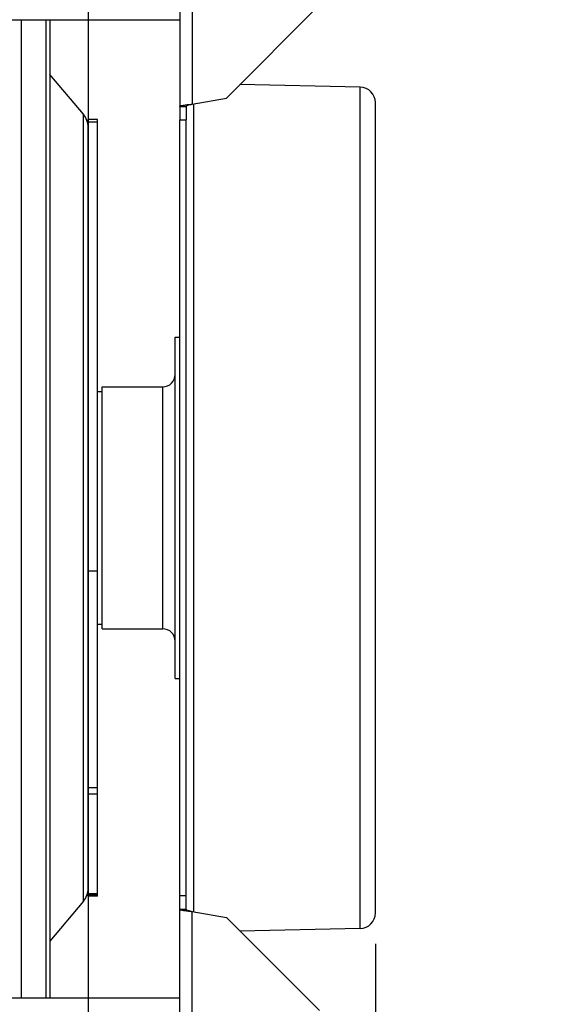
# Model space of a CAD drawing. Extents: x 0 to 420, y -131 to 297.
# Tile 7 of 16: x 224 to 242, y 87 to 118. Entities that reach past the tile are written whole.
import ezdxf

# ---------------------------------------------------------------- set-up
doc = ezdxf.new("R2010")
doc.units = 0
doc.header["$LTSCALE"] = 23.1
doc.layers.get('0').update_dxf_attribs({"linetype": 'CONTINUOUS'})
for name, color, linetype in [('110528_DXF_CONTINUOUS_LINE', 7, 'CONTINUOUS'), ('110528_DXF_DIMENSION', 7, 'CONTINUOUS'), ('110536_DXF_CONTINUOUS_LINE', 7, 'CONTINUOUS'), ('110618_DXF_CONTINUOUS_LINE', 7, 'CONTINUOUS'), ('110801_DXF_CONTINUOUS_LINE', 7, 'CONTINUOUS'), ('111735_DXF_CONTINUOUS_LINE', 7, 'CONTINUOUS'), ('111736_DXF_CONTINUOUS_LINE', 7, 'CONTINUOUS'), ('ASE_65_150-5_DXF_DIMENSION', 7, 'CONTINUOUS'), ('SPRING_DUMMYDXF_CONTINUOUS', 7, 'CONTINUOUS')]:
    doc.layers.add(name, color=color, linetype=linetype)
doc.styles.get("Standard").update_dxf_attribs({"font": 'txt', "width": 0.7})
doc.dimstyles.new('DIMSTYLE_1', dxfattribs={"dimtxt": 3.5, "dimasz": 3, "dimexe": 1.5, "dimexo": 1, "dimgap": 0.875, "dimtad": 1, "dimdec": 0, "dimlfac": 10, "dimtxsty": 'STANDARD', "dimblk": '_ARROW_FILLED', "dimblk1": '_ARROW_FILLED', "dimblk2": '_ARROW_FILLED', "dimcen": 0.09, "dimazin": 3, "dimtp": 0.8, "dimtm": 0.8, "dimtfac": 1, "dimtdec": 0, "dimtofl": 0, "dimtmove": 0, "dimatfit": 3, "dimtolj": 1})
doc.dimstyles.new('DIMSTYLE_2', dxfattribs={"dimtxt": 3.5, "dimasz": 3, "dimexe": 1.5, "dimexo": 1, "dimgap": 0.875, "dimtad": 1, "dimdec": 3, "dimlfac": 10, "dimtxsty": 'STANDARD', "dimblk": '_ARROW_FILLED', "dimblk1": '_ARROW_FILLED', "dimblk2": '_ARROW_FILLED', "dimcen": 0.09, "dimazin": 3, "dimtp": 0.8, "dimtm": 0.8, "dimtfac": 1, "dimtdec": 3, "dimtofl": 0, "dimtmove": 0, "dimatfit": 3, "dimtolj": 1})

# ---------------------------------------------------------------- blocks, each defined once
blk = doc.blocks.new('_ARROW_FILLED')
at = {"color": 0, "linetype": 'BYBLOCK'}
blk.add_solid([(0, 0), (-1, 0.167), (-1, -0.167)], dxfattribs=at)
blk = doc.blocks.new('*D1')
at = {"layer": 'ASE_65_150-5_DXF_DIMENSION', "color": 2, "linetype": 'CONTINUOUS'}
for p, q in [((234.974, 130.06), (259.274, 130.06)), ((257.774, 130.06), (257.774, 102.633)), ((257.774, 75.206), (257.774, 102.633)), ((234.974, 75.206), (259.274, 75.206))]:
    blk.add_line(p, q, dxfattribs=at)
at = {"layer": 'ASE_65_150-5_DXF_DIMENSION', "color": 2, "linetype": 'CONTINUOUS', "xscale": 3, "yscale": 3, "zscale": 3}
for p, rotation in [((257.774, 130.06), 90), ((257.774, 75.206), 270)]:
    blk.add_blockref('_ARROW_FILLED', p, dxfattribs=dict(at, rotation=rotation))
at = {"layer": 'ASE_65_150-5_DXF_DIMENSION', "color": 2, "linetype": 'CONTINUOUS', "insert": (253.399, 102.633), "char_height": 3.5, "width": 12, "attachment_point": 2, "rotation": 90}
blk.add_mtext('549', dxfattribs=at)
blk = doc.blocks.new('*D2')
at = {"layer": 'ASE_65_150-5_DXF_DIMENSION', "color": 2, "linetype": 'CONTINUOUS'}
for p, q in [((236.074, 128.133), (249.274, 128.133)), ((247.774, 128.133), (247.774, 102.633)), ((247.774, 77.133), (247.774, 102.633)), ((236.074, 77.133), (249.274, 77.133))]:
    blk.add_line(p, q, dxfattribs=at)
at = {"layer": 'ASE_65_150-5_DXF_DIMENSION', "color": 2, "linetype": 'CONTINUOUS', "xscale": 3, "yscale": 3, "zscale": 3}
for p, rotation in [((247.774, 128.133), 90), ((247.774, 77.133), 270)]:
    blk.add_blockref('_ARROW_FILLED', p, dxfattribs=dict(at, rotation=rotation))
at = {"layer": 'ASE_65_150-5_DXF_DIMENSION', "color": 2, "linetype": 'CONTINUOUS', "insert": (243.399, 102.633), "char_height": 3.5, "width": 10.875, "attachment_point": 2, "rotation": 90}
blk.add_mtext('510', dxfattribs=at)
blk = doc.blocks.new('*D7')
at = {"layer": 'ASE_65_150-5_DXF_DIMENSION', "color": 2, "linetype": 'CONTINUOUS'}
for p, q in [((150.424, 93.758), (150.424, 27.534)), ((235.774, 88.575), (235.774, 27.534)), ((150.424, 29.034), (193.099, 29.034)), ((235.774, 29.034), (193.099, 29.034))]:
    blk.add_line(p, q, dxfattribs=at)
at = {"layer": 'ASE_65_150-5_DXF_DIMENSION', "color": 2, "linetype": 'CONTINUOUS', "xscale": 3, "yscale": 3, "zscale": 3, "rotation": 180}
blk.add_blockref('_ARROW_FILLED', (150.424, 29.034), dxfattribs=at)
at = {"layer": 'ASE_65_150-5_DXF_DIMENSION', "color": 2, "linetype": 'CONTINUOUS', "xscale": 3, "yscale": 3, "zscale": 3}
blk.add_blockref('_ARROW_FILLED', (235.774, 29.034), dxfattribs=at)
at = {"layer": 'ASE_65_150-5_DXF_DIMENSION', "color": 2, "linetype": 'CONTINUOUS', "insert": (193.099, 33.409), "char_height": 3.5, "width": 12, "attachment_point": 2}
blk.add_mtext('854', dxfattribs=at)

msp = doc.modelspace()

# ---------------------------------------------------------------- linework, layer by layer
at = {"layer": '110528_DXF_CONTINUOUS_LINE', "color": 9, "linetype": 'CONTINUOUS'}
for p, q in [((224.35835, 118.36391), (224.35835, 86.83307)), ((226.36694, 89.95184), (226.36694, 115.3143))]:
    msp.add_line(p, q, dxfattribs=at)
at = {"layer": '110528_DXF_CONTINUOUS_LINE', "color": 7, "linetype": 'CONTINUOUS'}
msp.add_line((225.15738, 118.36391), (225.15738, 86.83307), dxfattribs=at)
at = {"layer": '110528_DXF_CONTINUOUS_LINE', "color": 3, "linetype": 'CONTINUOUS'}
for p, q in [((225.28729, 118.36391), (225.28729, 86.83307)), ((226.36694, 115.3143), (225.28729, 116.60098)), ((226.51901, 90.36965), (226.51901, 93.40276)), ((226.36694, 89.95184), (225.28729, 88.66516))]:
    msp.add_line(p, q, dxfattribs=at)
for centre, start, end in [((225.86901, 114.89649), 0, 40), ((225.86901, 90.36965), 320, 360)]:
    msp.add_arc(centre, 0.65, start, end, dxfattribs=at)
at = {"layer": '110528_DXF_DIMENSION', "color": 2, "linetype": 'CONTINUOUS'}
msp.add_line((226.51901, 143.88249), (226.51901, 61.38364), dxfattribs=at)
at = {"layer": '110536_DXF_CONTINUOUS_LINE', "color": 3, "linetype": 'CONTINUOUS'}
for p, q in [((229.47351, 125.82511), (229.47351, 115.13307)), ((233.97351, 118.83838), (230.97351, 115.83838)), ((229.87351, 115.64442), (230.97351, 115.83838)), ((229.47351, 79.44102), (229.47351, 115.13307)), ((229.87351, 89.62172), (230.97351, 89.42776)), ((233.97351, 86.42776), (230.97351, 89.42776))]:
    msp.add_line(p, q, dxfattribs=at)
at = {"layer": '110536_DXF_CONTINUOUS_LINE', "color": 9, "linetype": 'CONTINUOUS'}
for p, q in [((229.87351, 125.88532), (229.87351, 115.64442)), ((229.87351, 79.38082), (229.87351, 89.62172))]:
    msp.add_line(p, q, dxfattribs=at)
at = {"layer": '110536_DXF_CONTINUOUS_LINE', "color": 7, "linetype": 'CONTINUOUS'}
for p, q in [((229.47351, 115.57139), (229.67351, 115.57139)), ((229.67351, 115.57139), (229.67351, 115.13307)), ((229.47351, 115.13307), (229.67351, 115.13307)), ((229.67351, 89.69475), (229.67351, 115.13307)), ((229.47351, 90.13307), (229.67351, 90.13307)), ((229.47351, 89.69475), (229.67351, 89.69475))]:
    msp.add_line(p, q, dxfattribs=at)
at = {"layer": '110536_DXF_CONTINUOUS_LINE', "color": 3, "linetype": 'CONTINUOUS'}
for points in [[(229.47351, 115.57139), (229.47351, 115.57537), (229.48542, 115.58411), (229.50771, 115.59101), (229.54512, 115.60019), (229.6169, 115.61263), (229.72812, 115.62756), (229.82247, 115.63848), (229.87351, 115.64442)], [(229.47351, 89.69475), (229.47351, 89.69077), (229.48542, 89.68202), (229.50771, 89.67513), (229.54512, 89.66595), (229.6169, 89.6535), (229.72812, 89.63858), (229.82247, 89.62765), (229.87351, 89.62172)]]:
    msp.add_open_spline(points, degree=3, knots=[0, 0, 0, 0, 0.0290834, 0.08885385, 0.18164624, 0.30490852, 0.62429132, 1, 1, 1, 1], dxfattribs=at)
at = {"layer": '110536_DXF_CONTINUOUS_LINE', "color": 7, "linetype": 'CONTINUOUS'}
for points in [[(229.67351, 115.57139), (229.67351, 115.57931), (229.69653, 115.5964), (229.73753, 115.61005), (229.80083, 115.62777), (229.84797, 115.63848), (229.87351, 115.64442)], [(229.67351, 89.69475), (229.67351, 89.68682), (229.69653, 89.66974), (229.73753, 89.65609), (229.80083, 89.63837), (229.84797, 89.62766), (229.87351, 89.62172)]]:
    msp.add_open_spline(points, degree=3, knots=[0, 0, 0, 0, 0.1095964, 0.32647794, 0.63723776, 1, 1, 1, 1], dxfattribs=at)
at = {"layer": '110618_DXF_CONTINUOUS_LINE', "color": 7, "linetype": 'CONTINUOUS'}
for p, q in [((226.81901, 115.15058), (226.51901, 115.15058)), ((226.81901, 90.11557), (226.81901, 115.15057)), ((226.81901, 93.40276), (226.51901, 93.40276)), ((226.81901, 90.15248), (226.51901, 90.15248)), ((226.81901, 90.11556), (226.51901, 90.11556))]:
    msp.add_line(p, q, dxfattribs=at)
at = {"layer": '110618_DXF_CONTINUOUS_LINE', "color": 3, "linetype": 'CONTINUOUS'}
for p, q in [((226.51901, 93.40276), (226.51901, 115.15057)), ((226.51901, 90.11557), (226.51901, 90.36965))]:
    msp.add_line(p, q, dxfattribs=at)
at = {"layer": '110618_DXF_CONTINUOUS_LINE', "color": 9, "linetype": 'CONTINUOUS'}
for p, q in [((226.81901, 115.05795), (226.51901, 115.05795)), ((226.51901, 100.60543), (226.81901, 100.60543)), ((226.81901, 93.60681), (226.51901, 93.60681)), ((226.81901, 90.19462), (226.51901, 90.19462))]:
    msp.add_line(p, q, dxfattribs=at)
at = {"layer": '110801_DXF_CONTINUOUS_LINE', "color": 7, "linetype": 'CONTINUOUS'}
for p, q in [((157.27351, 118.36391), (229.47351, 118.36391)), ((229.47351, 86.83307), (157.27351, 86.83307))]:
    msp.add_line(p, q, dxfattribs=at)
at = {"layer": '111735_DXF_CONTINUOUS_LINE', "color": 7, "linetype": 'CONTINUOUS'}
for p, q in [((226.81901, 106.38307), (226.97351, 106.38307)), ((226.81901, 98.88307), (226.97351, 98.88307))]:
    msp.add_line(p, q, dxfattribs=at)
at = {"layer": '111736_DXF_CONTINUOUS_LINE', "color": 7, "linetype": 'CONTINUOUS'}
for p, q in [((229.32351, 108.13307), (229.47351, 108.13307)), ((229.32351, 97.13309), (229.32351, 108.13305)), ((226.97351, 98.73307), (226.97351, 106.53307)), ((226.97351, 106.53307), (228.92351, 106.53307)), ((226.97351, 98.73307), (228.92351, 98.73307)), ((229.32351, 97.13307), (229.47351, 97.13307))]:
    msp.add_line(p, q, dxfattribs=at)
at = {"layer": '111736_DXF_CONTINUOUS_LINE', "color": 9, "linetype": 'CONTINUOUS'}
msp.add_line((228.92351, 98.73307), (228.92351, 106.53307), dxfattribs=at)
at = {"layer": '111736_DXF_CONTINUOUS_LINE', "color": 7, "linetype": 'CONTINUOUS'}
for centre, start, end in [((228.92351, 106.93307), 270, 360), ((228.92351, 98.33307), 0, 90)]:
    msp.add_arc(centre, 0.4, start, end, dxfattribs=at)
at = {"layer": 'SPRING_DUMMYDXF_CONTINUOUS', "color": 7, "linetype": 'CONTINUOUS'}
for p, q in [((235.28462, 116.19064), (231.41184, 116.2767)), ((229.92351, 89.6129), (229.92351, 115.65323)), ((235.77351, 89.57538), (235.77351, 115.69076)), ((235.28462, 89.0755), (231.41184, 88.98944))]:
    msp.add_line(p, q, dxfattribs=at)
at = {"layer": 'SPRING_DUMMYDXF_CONTINUOUS', "color": 9, "linetype": 'CONTINUOUS'}
msp.add_line((235.28462, 89.0755), (235.28462, 116.19064), dxfattribs=at)
at = {"layer": 'SPRING_DUMMYDXF_CONTINUOUS', "color": 7, "linetype": 'CONTINUOUS'}
for centre, start, end in [((235.27351, 115.69076), 0, 88.72697), ((235.27351, 89.57538), 271.27303, 360)]:
    msp.add_arc(centre, 0.5, start, end, dxfattribs=at)

# ---------------------------------------------------------------- dimensions: what is measured, and where the dimension line sits
at = {"layer": 'ASE_65_150-5_DXF_DIMENSION', "color": 2, "linetype": 'CONTINUOUS'}
for base, p1, p2, angle, dimstyle, picture, middle in [((257.77351, 75.20641), (233.97351, 130.05972), (233.97351, 75.20641), 270, 'DIMSTYLE_1', '*D1', (257.77351, 102.13307)), ((247.77351, 128.13307), (235.07352, 77.13307), (235.07352, 128.13307), 90, 'DIMSTYLE_2', '*D2', (247.77351, 102.13306)), ((150.4235135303, 29.033760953), (235.7735135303, 89.5753775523), (150.4235135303, 94.7580689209), 180, 'DIMSTYLE_1', '*D7', (192.5985122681, 29.033760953))]:
    dim = msp.add_linear_dim(base=base, p1=p1, p2=p2, angle=angle, dimstyle=dimstyle, dxfattribs=at)
    dim.commit()
    dim.dimension.update_dxf_attribs({"geometry": picture, "text_midpoint": middle, "dimtype": 160})

doc.saveas('drawing.dxf')
